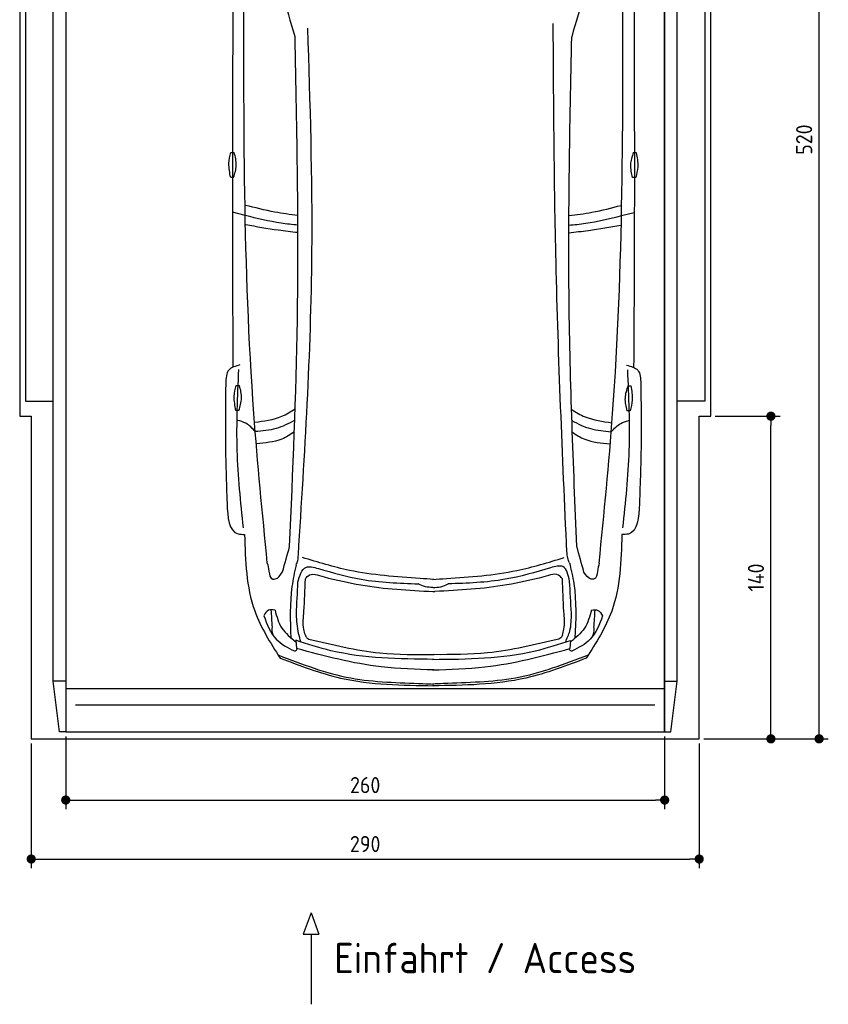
# Model space of a CAD drawing. Header units: millimetres. Extents: x -20 to 3511, y -1152 to 5573.
# Tile 1 of 2: x 0 to 3511, y -1152 to 3120. Entities that reach past the tile are written whole.
import ezdxf

# ---------------------------------------------------------------- set-up
doc = ezdxf.new("R2010")
doc.units = ezdxf.units.MM
for name, color, linetype in [('4', 3, 'Continuous'), ('5', 3, 'Continuous'), ('Car', 10, 'Continuous')]:
    doc.layers.add(name, color=color, linetype=linetype)
doc.styles.get("Standard").update_dxf_attribs({"font": 'ISOCP.SHX'})
doc.dimstyles.new('GEN-ISO', dxfattribs={"dimscale": 20, "dimtxt": 3.5, "dimasz": 2, "dimexe": 2, "dimexo": 1, "dimgap": 1.5, "dimtad": 1, "dimdec": 1, "dimdsep": 46, "dimtxsty": 'Standard', "dimblk": 'PUNKT', "dimcen": 2, "dimclrd": 256, "dimclre": 256, "dimclrt": 2, "dimadec": 0, "dimazin": 0, "dimtp": 0.1, "dimtm": 0.1, "dimtfac": 0.71, "dimtdec": 1, "dimtmove": 2, "dimatfit": 3, "dimldrblk": 'PUNKT', "dimfxl": 0, "dimtolj": 1, "dimarcsym": 0})

# ---------------------------------------------------------------- blocks, each defined once
blk = doc.blocks.new('PUNKT')
at = {"layer": '4', "color": 0, "linetype": 'ByBlock'}
blk.add_line((-0.5, 0), (-1, 0), dxfattribs=at)
at = {"layer": '4', "color": 0, "linetype": 'ByBlock', "const_width": 0.5}
blk.add_lwpolyline([(-0.25, 0, 1), (0.25, 0, 1)], format="xyb", close=True, dxfattribs=at)
blk = doc.blocks.new('*D5')
at = {"layer": '5', "lineweight": -2}
for p, q in [((3020, 5200), (3510.6, 5200)), ((3470.6, 40), (3470.6, 5160)), ((2970, 0), (3510.6, 0))]:
    blk.add_line(p, q, dxfattribs=at)
at = {"layer": 'DEFPOINTS', "color": 0}
for p in [(3000, 5200), (3470.6, 5200), (2950, 0)]:
    blk.add_point(p, dxfattribs=at)
at = {"layer": '5', "lineweight": -2, "xscale": 40, "yscale": 40, "zscale": 40}
for p, rotation in [((3470.6, 5200), 90), ((3470.6, 0), 270)]:
    blk.add_blockref('PUNKT', p, dxfattribs=dict(at, rotation=rotation))
at = {"layer": '5', "color": 2, "insert": (3405.6, 2600), "char_height": 70, "attachment_point": 5, "rotation": 90}
blk.add_mtext('\\A1;520', dxfattribs=at)
blk = doc.blocks.new('*D6')
at = {"layer": '5', "lineweight": -2}
for p, q in [((3020, 1400), (3301.5, 1400)), ((3261.5, 40), (3261.5, 1360)), ((2970, 0), (3301.5, 0))]:
    blk.add_line(p, q, dxfattribs=at)
at = {"layer": 'DEFPOINTS', "color": 0}
for p in [(3000, 1400), (3261.5, 1400), (2950, 0)]:
    blk.add_point(p, dxfattribs=at)
at = {"layer": '5', "lineweight": -2, "xscale": 40, "yscale": 40, "zscale": 40}
for p, rotation in [((3261.5, 1400), 90), ((3261.5, 0), 270)]:
    blk.add_blockref('PUNKT', p, dxfattribs=dict(at, rotation=rotation))
at = {"layer": '5', "color": 2, "insert": (3196.5, 700), "char_height": 70, "attachment_point": 5, "rotation": 90}
blk.add_mtext('\\A1;140', dxfattribs=at)
blk = doc.blocks.new('*D7')
at = {"layer": '5', "lineweight": -2}
for p, q in [((50, -20), (50, -561.3)), ((2950, -20), (2950, -561.3)), ((90, -521.3), (2910, -521.3))]:
    blk.add_line(p, q, dxfattribs=at)
at = {"layer": 'DEFPOINTS', "color": 0}
for p in [(50, 0), (2950, 0), (2950, -521.3)]:
    blk.add_point(p, dxfattribs=at)
at = {"layer": '5', "lineweight": -2, "xscale": 40, "yscale": 40, "zscale": 40, "rotation": 180}
blk.add_blockref('PUNKT', (50, -521.3), dxfattribs=at)
at = {"layer": '5', "lineweight": -2, "xscale": 40, "yscale": 40, "zscale": 40}
blk.add_blockref('PUNKT', (2950, -521.3), dxfattribs=at)
at = {"layer": '5', "color": 2, "insert": (1500, -456.3), "char_height": 70, "attachment_point": 5}
blk.add_mtext('290', dxfattribs=at)
blk = doc.blocks.new('*D8')
at = {"layer": '5', "lineweight": -2}
for p, q in [((200, 10), (200, -305.5)), ((2800, 10), (2800, -305.5)), ((240, -265.5), (2760, -265.5))]:
    blk.add_line(p, q, dxfattribs=at)
at = {"layer": 'DEFPOINTS', "color": 0}
for p in [(200, 30), (2800, 30), (2800, -265.5)]:
    blk.add_point(p, dxfattribs=at)
at = {"layer": '5', "lineweight": -2, "xscale": 40, "yscale": 40, "zscale": 40, "rotation": 180}
blk.add_blockref('PUNKT', (200, -265.5), dxfattribs=at)
at = {"layer": '5', "lineweight": -2, "xscale": 40, "yscale": 40, "zscale": 40}
blk.add_blockref('PUNKT', (2800, -265.5), dxfattribs=at)
at = {"layer": '5', "color": 2, "insert": (1500, -200.5), "char_height": 70, "attachment_point": 5}
blk.add_mtext('260', dxfattribs=at)

msp = doc.modelspace()

# ---------------------------------------------------------------- linework, layer by layer
for p, q in [((172.5, 30), (145, 250)), ((200, 250), (145, 250)), ((200, 218), (2800, 218)), ((2800, 250), (2855, 250)), ((2827.5, 30), (2855, 250)), ((1264.92, -754.39), (1230.42, -847.09)), ((1264.92, -754.39), (1299.43, -847.09)), ((1230.42, -847.09), (1299.43, -847.09)), ((1264.92, -847.09), (1264.92, -1151.72))]:
    msp.add_line(p, q)
msp.add_lwpolyline([(3000, 3300), (2950, 3300), (2950, 5200), (50, 5200), (50, 3300), (0, 3300), (0, 1400), (50, 1400), (50, 0), (2950, 0), (2950, 1400), (3000, 1400)], close=True)
for points in [[(145, 5110), (200, 5110), (200, 30), (172.5, 30)], [(145, 250), (145, 5110)], [(200, 30), (2800, 30), (2800, 5110)], [(200, 5110), (200, 30)], [(2855, 5110), (2800, 5110), (2800, 30), (2827.5, 30)], [(2855, 250), (2855, 5110)], [(145, 3265), (25, 3265), (25, 1465), (145, 1465)], [(2855, 3265), (2975, 3265), (2975, 1465), (2855, 1465)], [(2757.98, 146.19), (1650, 146.19), (242.02, 146.19)]]:
    msp.add_lwpolyline(points)
at = {"layer": 'Car'}
for p, q in [((979.17, 2270.82), (923.39, 2284.81)), ((2612.62, 2270.13), (2668.42, 2284.07)), ((1199.01, 427.6), (1202.18, 391.88)), ((2391.21, 427.09), (2388.02, 391.37))]:
    msp.add_line(p, q, dxfattribs=at)
for points in [[(916.55, 2544.2), (931.53, 2544.2)], [(2664.08, 2543.74), (2677.01, 2543.49)], [(928.91, 2435.64), (915.97, 2435.64)], [(2674.38, 2434.96), (2659.4, 2435.25)], [(939.46, 1533.26), (954.44, 1533.26)], [(2640.29, 1532.07), (2653.22, 1531.83)], [(951.81, 1424.7), (938.88, 1424.7)], [(2650.59, 1423.3), (2635.61, 1423.58)]]:
    msp.add_lwpolyline(points, dxfattribs=at)
for centre, start, end in [((-4763.08, 1344.22), 15.945352, 19.596216), ((8354.08, 1338.66), 160.355167, 164.006031)]:
    msp.add_arc(centre, 6197.21, start, end, dxfattribs=at)
for points, knots in [([(926.32, 3308.32), (924.52, 2963.59), (922.18, 2396), (924.49, 1828.41), (925.71, 1612.63)], [30.2317921, 30.2317921, 30.2317921, 30.2317921, 135.7738464, 200.5104278, 200.5104278, 200.5104278, 200.5104278]), ([(2666.34, 3308.3), (2667.87, 2958.62), (2669.7, 2393.14), (2666.92, 1827.67), (2665.52, 1611.89)], [30.8675023, 30.8675023, 30.8675023, 30.8675023, 135.7738464, 200.5104278, 200.5104278, 200.5104278, 200.5104278]), ([(1207.41, 2270.85), (1174.11, 2274.74), (1096.86, 2285.33), (1021.25, 2304.86), (980.37, 2314.89)], [6.4329915, 6.4329915, 6.4329915, 6.4329915, 16.5424251, 29.8301072, 29.8301072, 29.8301072, 29.8301072]), ([(2384.6, 2270.37), (2417.82, 2274.24), (2495.01, 2284.75), (2570.57, 2304.2), (2611.49, 2314.74)], [6.4540006, 6.4540006, 6.4540006, 6.4540006, 16.5424251, 29.8301072, 29.8301072, 29.8301072, 29.8301072]), ([(1207.82, 2229.4), (1183.51, 2231.37), (1106.39, 2239.23), (1030.92, 2257.97), (979.17, 2270.82)], [6.5564591, 6.5564591, 6.5564591, 6.5564591, 13.8699149, 29.8274463, 29.8274463, 29.8274463, 29.8274463]), ([(2384.17, 2228.92), (2408.41, 2230.86), (2485.45, 2238.67), (2560.86, 2257.32), (2612.62, 2270.13)], [6.5803524, 6.5803524, 6.5803524, 6.5803524, 13.8699149, 29.8274463, 29.8274463, 29.8274463, 29.8274463]), ([(1207.83, 2196.57), (1179.43, 2199.46), (1103.09, 2208.07), (1027.45, 2221.75), (981.78, 2230.01)], [6.6327441, 6.6327441, 6.6327441, 6.6327441, 15.2289071, 29.6828472, 29.6828472, 29.6828472, 29.6828472]), ([(2384.17, 2196.1), (2412.47, 2198.96), (2488.73, 2207.49), (2564.3, 2221.09), (2609.97, 2229.32)], [6.6592474, 6.6592474, 6.6592474, 6.6592474, 15.2289071, 29.6828472, 29.6828472, 29.6828472, 29.6828472]), ([(1195.99, 1431.04), (1177.01, 1417.99), (1123.25, 1386.56), (1059.92, 1377.71), (1020.19, 1372.15)], [7.4489286, 7.4489286, 7.4489286, 7.4489286, 14.3334492, 26.2908128, 26.2908128, 26.2908128, 26.2908128]), ([(2395.91, 1429.97), (2414.62, 1417.13), (2468.12, 1385.94), (2531.11, 1377.08), (2570.84, 1371.49)], [7.5476492, 7.5476492, 7.5476492, 7.5476492, 14.3334492, 26.2908128, 26.2908128, 26.2908128, 26.2908128]), ([(1194.32, 1382.71), (1168.31, 1367.5), (1114.32, 1341.13), (1053.47, 1335.84), (1022.73, 1333.16)], [6.4830652, 6.4830652, 6.4830652, 6.4830652, 15.4380648, 24.5854757, 24.5854757, 24.5854757, 24.5854757]), ([(2397.5, 1381.74), (2423.24, 1366.71), (2476.99, 1340.53), (2537.52, 1335.21), (2568.27, 1332.5)], [6.572602, 6.572602, 6.572602, 6.572602, 15.4380648, 24.5854757, 24.5854757, 24.5854757, 24.5854757]), ([(1192.51, 1332.67), (1175.15, 1319.7), (1125.59, 1288.97), (1065.26, 1283.83), (1028.44, 1280.7)], [6.8005863, 6.8005863, 6.8005863, 6.8005863, 13.2652487, 24.5027164, 24.5027164, 24.5027164, 24.5027164]), ([(2399.22, 1331.6), (2416.34, 1318.85), (2465.68, 1288.38), (2525.69, 1283.22), (2562.52, 1280.05)], [6.8925435, 6.8925435, 6.8925435, 6.8925435, 13.2652487, 24.5027164, 24.5027164, 24.5027164, 24.5027164]), ([(1797.57, 298.91), (1721.43, 301.29), (1519.53, 307.61), (1323.86, 358.69), (1202.18, 391.88)], [0, 0, 0, 0, 22.79473, 60.4405335, 60.4405335, 60.4405335, 60.4405335]), ([(1792.54, 298.91), (1868.69, 301.23), (2070.59, 307.37), (2266.31, 358.29), (2388.02, 391.37)], [0, 0, 0, 0, 22.79473, 60.4405335, 60.4405335, 60.4405335, 60.4405335])]:
    msp.add_open_spline(points, degree=3, knots=knots, dxfattribs=at)
for points in [[(1075.14, 762.85), (1016.76, 1411.99), (974.17, 3327.63)], [(2515.37, 762.24), (2574.3, 1411.33), (2618.52, 3326.93)], [(1209.79, 798.7), (1268.88, 2109.71), (1250.95, 3084.01)], [(2375.37, 810.47), (2328.37, 2069.54), (2316.21, 3104.54)], [(1171.72, 834.61), (1205.77, 1816.44), (1195.69, 3046.72)], [(2418.85, 834.08), (2385.19, 1899.2), (2396.76, 3046.21)], [(915.97, 2435.64), (908.73, 2496.92), (916.55, 2544.2)], [(928.91, 2435.64), (940.27, 2488.75), (931.53, 2544.2)], [(2664.08, 2543.74), (2651.71, 2490.85), (2659.4, 2435.25)], [(2677.01, 2543.49), (2683.09, 2482.09), (2674.38, 2434.96)], [(956.13, 1622.23), (907.88, 1600.35), (894.6, 1542.52)], [(971.52, 915.89), (944.52, 1251.44), (951.56, 1602.24)], [(2619.12, 915.19), (2646.41, 1250.72), (2639.66, 1601.53)], [(2635.1, 1621.52), (2683.34, 1599.6), (2696.57, 1541.76)], [(894.6, 1542.52), (893.09, 1294.47), (900.13, 1022.05)], [(2696.57, 1541.76), (2697.87, 1293.7), (2690.6, 1021.29)], [(938.88, 1424.7), (931.64, 1485.98), (939.46, 1533.26)], [(951.81, 1424.7), (963.18, 1477.81), (954.44, 1533.26)], [(2640.29, 1532.07), (2627.92, 1479.18), (2635.61, 1423.58)], [(2653.22, 1531.83), (2659.3, 1470.42), (2650.59, 1423.3)], [(1022.73, 1333.16), (981.66, 1369.38), (947.06, 1381.81)], [(2568.27, 1332.5), (2609.37, 1368.69), (2644.06, 1381.12)], [(900.13, 1022.05), (947.97, 889.58), (976.23, 886.93)], [(2690.6, 1021.29), (2642.64, 888.86), (2614.38, 886.24)], [(976.23, 886.93), (1020.19, 555.3), (1130.41, 350.71)], [(2614.38, 886.24), (2570.14, 554.64), (2459.75, 350.15)], [(1140.98, 724.12), (1171.72, 834.61)], [(2449.5, 723.57), (2418.85, 834.08)], [(1199.77, 753.79), (1207.27, 774.16), (1209.79, 798.7)], [(1738.17, 695.44), (1431.81, 730.96), (1227.34, 786.99)], [(1852.28, 695.39), (2158.67, 730.66), (2363.19, 786.51)], [(2386.66, 764.31), (2379.17, 784.69), (2376.65, 809.22)], [(1075.14, 762.85), (1082, 727.59), (1098.66, 693.31), (1101.79, 692.81)], [(1199.77, 753.79), (1182.05, 661.1), (1177.44, 438.73)], [(1207.86, 679.68), (1242.85, 744.14), (1296.7, 739.07)], [(1296.7, 739.07), (1482.92, 692.5), (1730.54, 672.54)], [(2304.62, 742.17), (2107.53, 692.24), (1859.89, 672.49)], [(2387.15, 683.48), (2358.47, 747.25), (2304.62, 742.17)], [(2386.66, 764.31), (2405.75, 673.54), (2410.46, 436.26)], [(2515.37, 762.24), (2508.48, 726.99), (2491.79, 692.72), (2488.66, 692.22)], [(1234.33, 553.17), (1240.33, 693.67)], [(1240.33, 693.67), (1250.85, 706.6), (1321.43, 702.59)], [(1321.43, 702.59), (1481.28, 668), (1793.88, 639.12)], [(1797.51, 692.02), (1738.17, 695.44)], [(1792.94, 692.02), (1852.28, 695.39)], [(2275.08, 702.56), (2115.23, 667.97), (1802.63, 639.08)], [(2356.18, 693.64), (2345.66, 706.57), (2275.08, 702.56)], [(2362.18, 553.14), (2356.18, 693.64)], [(1201.43, 540.53), (1207.86, 679.68)], [(1793.21, 657.1), (1761.81, 659.95), (1730.54, 672.54)], [(1793.21, 657.1), (1828.62, 659.92), (1859.89, 672.49)], [(2395.19, 545.36), (2387.15, 683.48)], [(1793.88, 639.12), (1798.11, 638.93), (1802.68, 639.08)], [(1108.83, 558.92), (1080.04, 558.12), (1060.11, 534.52)], [(1097.09, 484.37), (1092.17, 560.44)], [(1108.56, 558.92), (1137.88, 480.94), (1199.6, 420.93)], [(2481.78, 558.34), (2452.39, 480.39), (2390.62, 420.42)], [(2481.51, 558.34), (2510.3, 557.51), (2530.2, 533.9)], [(2493.18, 483.78), (2498.17, 559.84)], [(1059.84, 534.52), (1113.3, 432.79), (1193.05, 381.25)], [(1221.09, 420.45), (1211.13, 457.58), (1201.43, 540.53)], [(1240.2, 449.69), (1233.66, 475.39), (1234.33, 553.17)], [(2356.31, 449.66), (2362.85, 475.36), (2362.18, 553.14)], [(2369.12, 419.96), (2388.31, 467.91), (2395.19, 545.36)], [(2530.47, 533.9), (2476.93, 432.22), (2397.13, 380.74)], [(1797.57, 344.89), (1351.18, 382.6), (1199.01, 427.6)], [(1240.2, 449.69), (1246.77, 438.38), (1255.66, 433.22)], [(1255.66, 433.22), (1563.98, 373.01), (1800.11, 365.41)], [(2340, 433.16), (2031.68, 372.95), (1795.55, 365.35)], [(2356.31, 449.66), (2349.74, 438.35), (2340, 433.16)], [(1193.05, 381.25), (1196.81, 381.92), (1205.26, 391.03)], [(1792.59, 344.89), (2239, 382.23), (2391.21, 427.09)], [(2397.13, 380.74), (2393.37, 381.41), (2384.93, 390.53)], [(1121.89, 364.13), (1437.61, 264.16), (1750.92, 239.95), (1797.58, 237.75)], [(1130.41, 350.71), (1393.04, 264.02), (1797.58, 230.47)], [(2459.75, 350.15), (2197.05, 263.68), (1792.47, 230.47)], [(2468.28, 363.56), (2152.47, 263.86), (1839.15, 239.91), (1792.48, 237.75)]]:
    msp.add_spline(points, degree=3, dxfattribs=at)
for points, end_tangent in [([(1101.79, 692.81), (1109.13, 693.78), (1140.98, 724.12)], (0.2734089, 0.9618979)), ([(2488.66, 692.22), (2481.32, 693.2), (2449.5, 723.57)], (-0.2725926, 0.9621296)), ([(1104.62, 442.77), (1095.8, 478.42), (1097.09, 484.37)], (-0.0338838, 0.9994258)), ([(2485.62, 442.18), (2494.47, 477.83), (2493.18, 483.78)], (0.0347318, 0.9993967))]:
    msp.add_spline(points, degree=3, dxfattribs=dict(at, end_tangent=end_tangent))

# ---------------------------------------------------------------- texts
msp.add_text('Einfahrt / Access', height=131.25).set_placement((1365.34, -1016.67))

# ---------------------------------------------------------------- dimensions: what is measured, and where the dimension line sits
at = {"layer": '5'}
for base, p2, picture, middle in [((3470.6, 5200), (3000, 5200), '*D5', (3405.6, 2600)), ((3261.5, 1400), (3000, 1400), '*D6', (3196.5, 700))]:
    dim = msp.add_linear_dim(base=base, p1=(2950, 0), p2=p2, angle=270, dimstyle='GEN-ISO', override={"dimlfac": 0.1}, dxfattribs=at)
    dim.commit()
    dim.dimension.update_dxf_attribs({"geometry": picture, "text_midpoint": middle})
for base, p1, p2, picture, middle in [((2800, -265.52), (200, 30), (2800, 30), '*D8', (1500, -200.51)), ((2950, -521.34), (50, 0), (2950, 0), '*D7', (1500, -456.33))]:
    dim = msp.add_linear_dim(base=base, p1=p1, p2=p2, dimstyle='GEN-ISO', override={"dimlfac": 0.1, "dimtolj": 0}, dxfattribs=at)
    dim.commit()
    dim.dimension.update_dxf_attribs({"geometry": picture, "text_midpoint": middle})

doc.saveas('drawing.dxf')
